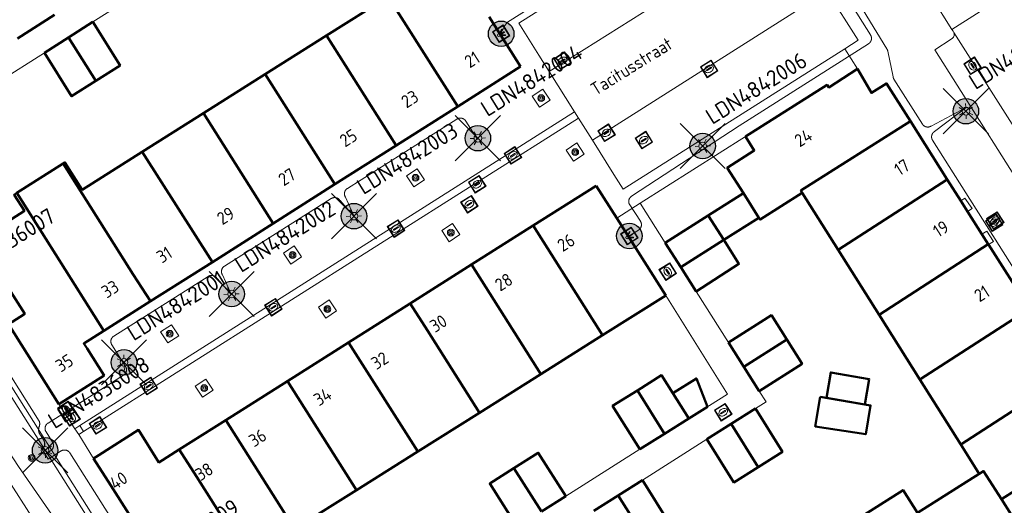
# Model space of a CAD drawing. Header units: metres. Extents: x 94279 to 96109, y 461866 to 463040.
# Tile 109 of 175: x 95238 to 95315, y 462555 to 462593. Entities that reach past the tile are written whole.
import ezdxf
from ezdxf.enums import TextEntityAlignment as Align

# ---------------------------------------------------------------- set-up
doc = ezdxf.new("R2010")
doc.units = ezdxf.units.M
doc.layers.get('0').update_dxf_attribs({"linetype": 'CONTINUOUS'})
for name, color, linetype in [('B-WE-KL-ET_LS_OV_KABEL_EIGENNET_324-G', 10, 'CONTINUOUS'), ('N-WE-ARMATUUR-PRUNUS_B_PAALTOP_4M-G', 82, 'CONTINUOUS'), ('N-WE-ARMATUUR-PRUNUS_C_OPZET_4M-G', 200, 'CONTINUOUS'), ('N-WE-LICHTMAST_VERVANGEN-G', 7, 'CONTINUOUS')]:
    doc.layers.add(name, color=color, linetype=linetype)
for name, color, linetype, lineweight in [('B-WE-OV-LICHTMAST', 252, 'CONTINUOUS', 25), ('B_BEBOUWINGSGRENS_0', 132, 'CONTINUOUS', 50), ('B_LUIFEL_1', 132, 'CONTINUOUS', 50), ('B_TUSSENMUUR_0', 132, 'CONTINUOUS', 50), ('Q_BOOM_0', 251, 'CONTINUOUS', 13), ('Q_BRANDKRAAN_0', 251, 'CONTINUOUS', 13), ('Q_INSPECTIE_OF_RIOOLPUT_0', 251, 'CONTINUOUS', 13), ('Q_KOLK_0', 251, 'CONTINUOUS', 13), ('Q_LICHTMAST_0', 251, 'CONTINUOUS', 13), ('Q_LICHTPUNT_1', 251, 'CONTINUOUS', 13), ('Q_WATERLEIDINGPUT_0', 251, 'CONTINUOUS', 13), ('T_CULTUURGRENS_0', 251, 'CONTINUOUS', 13), ('V_WEGGRENS_0', 251, 'CONTINUOUS', 13), ('W_WATERGRENS_0', 251, 'CONTINUOUS', 13), ('Z_GBKN_HUISNUMMER_0', 251, 'CONTINUOUS', 13), ('Z_STRAATNAAM_0', 251, 'CONTINUOUS', 13)]:
    doc.layers.add(name, color=color, linetype=linetype, lineweight=lineweight)
doc.styles.add('NLCS-ISO-M500-T25', font='NLCS-ISO.ttf', dxfattribs={"height": 1.25})
doc.styles.get("Standard").update_dxf_attribs({"font": 'isocp.shx'})

# ---------------------------------------------------------------- blocks, each defined once
blk = doc.blocks.new('Q_LICHTMAST')
for points in [[(-0.26, 0.15), (-0.52, 0.3)], [(0, 0.3), (0, 0.6)], [(0.26, 0.15), (0.52, 0.3)], [(-0.26, -0.15), (-0.52, -0.3)], [(0, -0.3), (0, -0.6)], [(0.26, -0.15), (0.52, -0.3)]]:
    blk.add_lwpolyline(points)
blk.add_circle((0, 0), 0.3)
blk = doc.blocks.new('Q_INSPECTIE_OF_RIOOLPUT')
blk.add_lwpolyline([(-0.5, 0.5), (0.5, 0.5), (0.5, -0.5), (-0.5, -0.5)], close=True)
for points in [[(-0.442, 0.464), (0.438, 0.464, -0.414214), (0.459, 0.442), (0.459, -0.437, -0.414214), (0.438, -0.459), (-0.442, -0.459, -0.414214), (-0.463, -0.437), (-0.463, 0.442), (-0.463, 0.444), (-0.463, 0.446), (-0.463, 0.448), (-0.462, 0.45), (-0.461, 0.451), (-0.46, 0.453), (-0.459, 0.455), (-0.458, 0.456), (-0.457, 0.457), (-0.456, 0.459), (-0.454, 0.46), (-0.453, 0.461), (-0.451, 0.462), (-0.449, 0.462), (-0.447, 0.463), (-0.446, 0.463), (-0.444, 0.464), (-0.442, 0.464)], [(-0.345, 0.105, 0.380426), (-0.276, -0.18)], [(-0.008, 0.266, 0.240218), (-0.345, 0.105)], [(-0.194, 0.045, 0.853344), (-0.194, -0.032)], [(0.331, 0.111, 0.240191), (-0.008, 0.266)], [(0.185, -0.032, 0.849746), (0.185, 0.045)], [(0.267, -0.176, 0.380426), (0.331, 0.111)], [(-0.276, -0.18, 0.148452), (0.012, -0.257)], [(0.012, -0.257, 0.131742), (0.267, -0.176)]]:
    blk.add_lwpolyline(points, format="xyb")
for points in [[(-0.194, 0.045), (0.185, 0.045)], [(0.185, -0.032), (-0.194, -0.032)]]:
    blk.add_lwpolyline(points)
blk = doc.blocks.new('Q_WATERLEIDINGPUT')
blk.add_lwpolyline([(-0.5, 0.5), (0.5, 0.5), (0.5, -0.5), (-0.5, -0.5)], close=True)
for points in [[(-0.442, 0.464), (0.438, 0.464, -0.414214), (0.459, 0.442), (0.459, -0.437, -0.414214), (0.438, -0.459), (-0.442, -0.459, -0.414214), (-0.463, -0.437), (-0.463, 0.442), (-0.463, 0.444), (-0.463, 0.446), (-0.463, 0.448), (-0.462, 0.45), (-0.461, 0.451), (-0.46, 0.453), (-0.459, 0.455), (-0.458, 0.456), (-0.457, 0.457), (-0.456, 0.459), (-0.454, 0.46), (-0.453, 0.461), (-0.451, 0.462), (-0.449, 0.462), (-0.447, 0.463), (-0.446, 0.463), (-0.444, 0.464), (-0.442, 0.464)], [(-0.345, 0.105, 0.380426), (-0.276, -0.18)], [(-0.008, 0.266, 0.240218), (-0.345, 0.105)], [(-0.194, 0.045, 0.853344), (-0.194, -0.032)], [(0.331, 0.111, 0.240191), (-0.008, 0.266)], [(0.185, -0.032, 0.849746), (0.185, 0.045)], [(0.267, -0.176, 0.380426), (0.331, 0.111)], [(-0.276, -0.18, 0.148452), (0.012, -0.257)], [(0.012, -0.257, 0.131742), (0.267, -0.176)]]:
    blk.add_lwpolyline(points, format="xyb")
for points in [[(-0.194, 0.045), (0.185, 0.045)], [(0.185, -0.032), (-0.194, -0.032)]]:
    blk.add_lwpolyline(points)
blk = doc.blocks.new('Q_KOLK')
blk.add_lwpolyline([(-0.5, 0.5), (0.5, 0.5), (0.5, -0.5), (-0.5, -0.5)], close=True)
for points in [[(-0.442, 0.464), (0.438, 0.464, -0.414214), (0.459, 0.442), (0.459, -0.437, -0.414214), (0.438, -0.459), (-0.442, -0.459, -0.414214), (-0.463, -0.437), (-0.463, 0.442, -0.414214), (-0.442, 0.464)], [(-0.345, 0.105, 0.380426), (-0.276, -0.18)], [(-0.008, 0.266, 0.240218), (-0.345, 0.105)], [(-0.194, 0.045, 0.853344), (-0.194, -0.032)], [(0.331, 0.111, 0.240191), (-0.008, 0.266)], [(0.185, -0.032, 0.849746), (0.185, 0.045)], [(0.267, -0.176, 0.380426), (0.331, 0.111)], [(-0.276, -0.18, 0.148452), (0.012, -0.257)], [(0.012, -0.257, 0.131742), (0.267, -0.176)]]:
    blk.add_lwpolyline(points, format="xyb")
for points in [[(-0.194, 0.045), (0.185, 0.045)], [(0.185, -0.032), (-0.194, -0.032)]]:
    blk.add_lwpolyline(points)
blk = doc.blocks.new('Q_BRANDKRAAN')
blk.add_lwpolyline([(-0.5, 0.5), (0.5, 0.5), (0.5, -0.5), (-0.5, -0.5)], close=True)
for points in [[(-0.442, 0.464), (0.438, 0.464, -0.414214), (0.459, 0.442), (0.459, -0.437, -0.414214), (0.438, -0.459), (-0.442, -0.459, -0.414214), (-0.463, -0.437), (-0.463, 0.442), (-0.463, 0.444), (-0.463, 0.446), (-0.463, 0.448), (-0.462, 0.45), (-0.461, 0.451), (-0.46, 0.453), (-0.459, 0.455), (-0.458, 0.456), (-0.457, 0.457), (-0.456, 0.459), (-0.454, 0.46), (-0.453, 0.461), (-0.451, 0.462), (-0.449, 0.462), (-0.447, 0.463), (-0.446, 0.463), (-0.444, 0.464), (-0.442, 0.464)], [(-0.345, 0.105, 0.380426), (-0.276, -0.18)], [(-0.008, 0.266, 0.240218), (-0.345, 0.105)], [(-0.194, 0.045, 0.853344), (-0.194, -0.032)], [(0.331, 0.111, 0.240191), (-0.008, 0.266)], [(0.185, -0.032, 0.849746), (0.185, 0.045)], [(0.267, -0.176, 0.380426), (0.331, 0.111)], [(-0.276, -0.18, 0.148452), (0.012, -0.257)], [(0.012, -0.257, 0.131742), (0.267, -0.176)]]:
    blk.add_lwpolyline(points, format="xyb")
for points in [[(-0.194, 0.045), (0.185, 0.045)], [(0.185, -0.032), (-0.194, -0.032)]]:
    blk.add_lwpolyline(points)
blk = doc.blocks.new('Q_LICHTPUNT')
for points in [[(-0.5, 0.5), (0.5, 0.5), (0.5, -0.5), (-0.5, -0.5)], [(-0.463, 0.464), (0.459, 0.464), (0.459, -0.459), (-0.463, -0.459)], [(-0.123, 0.08), (-0.077, 0.051), (-0.255, -0.233), (-0.301, -0.204)], [(-0.033, 0.032), (0.021, 0.032), (0.021, -0.303), (-0.033, -0.303)], [(0.075, 0.051), (0.121, 0.079), (0.293, -0.209), (0.247, -0.236)]]:
    blk.add_lwpolyline(points, close=True)
blk.add_circle((-0.002, 0.21), 0.103)
blk = doc.blocks.new('Q_BOOM')
for radius in [0.27, 0.18, 0.09]:
    blk.add_circle((0, 0), radius)
blk = doc.blocks.new('LM')
at = {"linetype": 'ByBlock'}
h = blk.add_hatch(color=256, dxfattribs=at)
h.dxf.hatch_style = 1
edge = h.paths.add_edge_path()
edge.add_arc((0, 0), 1, 0, 360)
blk.add_circle((0, 0), 1, dxfattribs=at)
blk = doc.blocks.new('ACMAP_ANN_TEMPLATE_LM')
at = {"color": 0, "style": 'NLCS-ISO-M500-T25'}
blk.add_attdef('LM-NUMMER', (1.5, 1), '', height=1.25, dxfattribs=at)

msp = doc.modelspace()

# ---------------------------------------------------------------- linework, layer by layer
at = {"layer": 'B-WE-KL-ET_LS_OV_KABEL_EIGENNET_324-G', "linetype": 'Continuous', "lineweight": 0}
for points in [[(95320.85, 462565.133), (95309.109, 462583.696), (95309.1, 462583.711), (95309.091, 462583.726), (95309.083, 462583.741), (95309.076, 462583.757), (95309.069, 462583.773), (95309.062, 462583.79), (95309.056, 462583.806), (95309.051, 462583.823), (95309.047, 462583.839), (95309.043, 462583.856), (95309.039, 462583.874), (95309.036, 462583.891), (95309.034, 462583.908), (95309.033, 462583.925), (95309.032, 462583.943), (95309.031, 462583.96), (95309.031, 462583.978), (95309.032, 462583.995), (95309.034, 462584.013), (95309.036, 462584.03), (95309.038, 462584.047), (95309.042, 462584.064), (95309.045, 462584.081), (95309.05, 462584.098), (95309.055, 462584.115), (95309.06, 462584.132), (95309.067, 462584.148), (95309.073, 462584.164), (95309.081, 462584.18), (95309.088, 462584.195), (95309.097, 462584.211), (95309.106, 462584.226), (95309.115, 462584.24), (95309.125, 462584.255), (95309.135, 462584.269), (95309.146, 462584.282), (95309.158, 462584.296), (95309.17, 462584.308), (95309.182, 462584.321), (95309.195, 462584.333), (95309.208, 462584.344), (95309.221, 462584.355), (95309.235, 462584.366), (95309.249, 462584.376), (95309.264, 462584.386), (95311.749, 462586.254), (95308.997, 462584.808), (95308.982, 462584.799), (95308.966, 462584.791), (95308.951, 462584.783), (95308.935, 462584.775), (95308.919, 462584.768), (95308.903, 462584.762), (95308.886, 462584.756), (95308.87, 462584.751), (95308.853, 462584.746), (95308.836, 462584.742), (95308.819, 462584.739), (95308.802, 462584.736), (95308.784, 462584.734), (95308.767, 462584.732), (95308.75, 462584.731), (95308.732, 462584.731), (95308.715, 462584.731), (95308.697, 462584.732), (95308.68, 462584.733), (95308.662, 462584.735), (95308.645, 462584.738), (95308.628, 462584.741), (95308.611, 462584.745), (95308.594, 462584.749), (95308.577, 462584.754), (95308.561, 462584.76), (95308.545, 462584.766), (95308.528, 462584.773), (95308.513, 462584.78), (95308.497, 462584.788), (95308.482, 462584.796), (95308.467, 462584.805), (95308.452, 462584.815), (95308.438, 462584.825), (95308.424, 462584.835), (95308.41, 462584.846), (95308.397, 462584.857), (95308.384, 462584.869), (95308.372, 462584.881), (95308.36, 462584.894), (95308.348, 462584.907), (95308.337, 462584.921), (95308.326, 462584.935), (95308.316, 462584.949), (95308.307, 462584.964), (95306.079, 462588.486), (95306.07, 462588.5), (95306.062, 462588.514), (95306.055, 462588.529), (95306.047, 462588.543), (95306.041, 462588.558), (95306.035, 462588.574), (95306.029, 462588.589), (95306.024, 462588.605), (95306.019, 462588.621), (95306.015, 462588.637), (95306.012, 462588.653), (95305.595, 462590.685), (95305.592, 462590.701), (95305.588, 462590.717), (95305.583, 462590.732), (95305.578, 462590.748), (95305.572, 462590.763), (95305.566, 462590.779), (95305.559, 462590.794), (95305.552, 462590.809), (95305.545, 462590.823), (95305.537, 462590.837), (95305.528, 462590.852), (95295.765, 462606.848)], [(95275.223, 462591.985), (95275.474, 462592.412), (95275.499, 462592.469), (95275.525, 462592.526), (95275.553, 462592.581), (95275.584, 462592.636), (95275.615, 462592.69), (95275.649, 462592.742), (95275.684, 462592.794), (95275.721, 462592.844), (95275.76, 462592.894), (95275.8, 462592.942), (95279.596, 462595.342)], [(95285.259, 462576.147), (95286.071, 462576.661), (95286.085, 462576.67), (95286.1, 462576.68), (95286.113, 462576.691), (95286.127, 462576.702), (95286.14, 462576.713), (95286.152, 462576.725), (95286.164, 462576.737), (95286.176, 462576.75), (95286.187, 462576.763), (95286.198, 462576.776), (95286.209, 462576.79), (95286.218, 462576.804), (95286.228, 462576.819), (95286.237, 462576.834), (95286.245, 462576.849), (95286.253, 462576.864), (95286.26, 462576.88), (95286.267, 462576.895), (95286.273, 462576.912), (95286.279, 462576.928), (95286.284, 462576.944), (95286.288, 462576.961), (95286.292, 462576.978), (95286.296, 462576.995), (95286.299, 462577.012), (95286.301, 462577.029), (95286.302, 462577.046), (95286.303, 462577.063), (95286.304, 462577.081), (95286.304, 462577.098), (95286.303, 462577.115), (95286.301, 462577.132), (95286.299, 462577.149), (95286.297, 462577.166), (95286.294, 462577.183), (95286.29, 462577.2), (95286.286, 462577.217), (95286.281, 462577.233), (95286.275, 462577.25), (95286.269, 462577.266), (95286.263, 462577.282), (95286.256, 462577.298), (95286.248, 462577.313), (95286.24, 462577.328), (95286.231, 462577.343), (95286.222, 462577.358), (95285.39, 462578.625), (95285.381, 462578.64), (95285.372, 462578.655), (95285.364, 462578.67), (95285.356, 462578.686), (95285.349, 462578.702), (95285.342, 462578.718), (95285.336, 462578.735), (95285.331, 462578.751), (95285.326, 462578.768), (95285.322, 462578.785), (95285.318, 462578.802), (95285.315, 462578.819), (95285.312, 462578.836), (95285.31, 462578.854), (95285.309, 462578.871), (95285.308, 462578.888), (95285.308, 462578.906), (95285.309, 462578.923), (95285.31, 462578.941), (95285.312, 462578.958), (95285.314, 462578.975), (95285.317, 462578.993), (95285.321, 462579.01), (95285.325, 462579.027), (95285.329, 462579.043), (95285.335, 462579.06), (95285.341, 462579.077), (95285.347, 462579.093), (95285.354, 462579.109), (95285.362, 462579.124), (95285.37, 462579.14), (95285.378, 462579.155), (95285.388, 462579.17), (95285.397, 462579.184), (95285.408, 462579.199), (95285.418, 462579.212), (95285.429, 462579.226), (95285.441, 462579.239), (95285.453, 462579.251), (95285.466, 462579.264), (95285.478, 462579.275), (95285.492, 462579.287), (95285.505, 462579.297), (95285.52, 462579.308), (95285.534, 462579.318), (95293.949, 462584.839), (95304.09, 462591.254), (95304.105, 462591.263), (95304.119, 462591.273), (95304.133, 462591.284), (95304.147, 462591.295), (95304.16, 462591.306), (95304.172, 462591.318), (95304.185, 462591.331), (95304.197, 462591.344), (95304.208, 462591.357), (95304.219, 462591.371), (95304.229, 462591.385), (95304.239, 462591.399), (95304.249, 462591.414), (95304.258, 462591.429), (95304.266, 462591.444), (95304.274, 462591.459), (95304.281, 462591.475), (95304.288, 462591.491), (95304.294, 462591.508), (95304.3, 462591.524), (95304.305, 462591.541), (95304.309, 462591.558), (95304.313, 462591.575), (95304.316, 462591.592), (95304.319, 462591.609), (95304.321, 462591.627), (95304.322, 462591.644), (95304.323, 462591.661), (95304.323, 462591.679), (95304.323, 462591.696), (95304.322, 462591.714), (95304.32, 462591.731), (95304.318, 462591.748), (95304.315, 462591.766), (95304.312, 462591.783), (95304.308, 462591.8), (95304.303, 462591.817), (95304.298, 462591.833), (95304.292, 462591.85), (95304.286, 462591.866), (95304.279, 462591.882), (95304.271, 462591.898), (95304.263, 462591.913), (95304.255, 462591.929), (95304.246, 462591.943), (95302.536, 462594.646)], [(95247.204, 462550.243), (95241.537, 462559.201), (95241.528, 462559.215), (95241.517, 462559.229), (95241.507, 462559.243), (95241.496, 462559.257), (95241.484, 462559.27), (95241.472, 462559.283), (95241.46, 462559.295), (95241.447, 462559.307), (95241.434, 462559.318), (95241.42, 462559.329), (95241.406, 462559.339), (95241.392, 462559.349), (95241.377, 462559.359), (95241.362, 462559.368), (95241.347, 462559.376), (95241.331, 462559.384), (95241.315, 462559.391), (95241.299, 462559.398), (95241.283, 462559.404), (95241.266, 462559.41), (95241.25, 462559.415), (95241.233, 462559.419), (95241.216, 462559.423), (95241.199, 462559.426), (95241.181, 462559.429), (95241.164, 462559.431), (95241.147, 462559.432), (95241.129, 462559.433), (95241.112, 462559.433), (95241.094, 462559.433), (95241.077, 462559.432), (95241.06, 462559.43), (95241.042, 462559.428), (95241.025, 462559.425), (95241.008, 462559.422), (95240.991, 462559.418), (95240.974, 462559.413), (95240.957, 462559.408), (95240.941, 462559.402), (95240.925, 462559.396), (95240.909, 462559.389), (95240.893, 462559.382), (95240.877, 462559.374), (95240.862, 462559.365), (95240.847, 462559.356), (95239.834, 462558.715), (95239.595, 462559.096), (95240.016, 462559.362), (95240.031, 462559.372), (95240.045, 462559.382), (95240.059, 462559.393), (95240.072, 462559.404), (95240.085, 462559.415), (95240.098, 462559.427), (95240.11, 462559.44), (95240.122, 462559.453), (95240.134, 462559.466), (95240.144, 462559.479), (95240.155, 462559.493), (95240.165, 462559.508), (95240.174, 462559.522), (95240.183, 462559.537), (95240.191, 462559.553), (95240.199, 462559.568), (95240.207, 462559.584), (95240.213, 462559.6), (95240.22, 462559.617), (95240.225, 462559.633), (95240.23, 462559.65), (95240.235, 462559.667), (95240.238, 462559.684), (95240.242, 462559.701), (95240.244, 462559.718), (95240.246, 462559.736), (95240.248, 462559.753), (95240.249, 462559.77), (95240.249, 462559.788), (95240.248, 462559.805), (95240.247, 462559.823), (95240.246, 462559.84), (95240.243, 462559.857), (95240.241, 462559.875), (95240.237, 462559.892), (95240.233, 462559.909), (95240.229, 462559.926), (95240.223, 462559.942), (95240.218, 462559.959), (95240.211, 462559.975), (95240.204, 462559.991), (95240.197, 462560.007), (95240.189, 462560.022), (95240.18, 462560.037), (95240.171, 462560.052), (95239.664, 462560.855), (95239.655, 462560.87), (95239.646, 462560.885), (95239.638, 462560.9), (95239.631, 462560.916), (95239.624, 462560.932), (95239.617, 462560.948), (95239.612, 462560.965), (95239.606, 462560.982), (95239.602, 462560.998), (95239.598, 462561.015), (95239.594, 462561.032), (95239.592, 462561.05), (95239.589, 462561.067), (95239.588, 462561.084), (95239.587, 462561.102), (95239.586, 462561.119), (95239.587, 462561.137), (95239.587, 462561.154), (95239.589, 462561.171), (95239.591, 462561.189), (95239.593, 462561.206), (95239.597, 462561.223), (95239.601, 462561.24), (95239.605, 462561.257), (95239.61, 462561.274), (95239.616, 462561.29), (95239.622, 462561.307), (95239.628, 462561.323), (95239.636, 462561.339), (95239.644, 462561.354), (95239.652, 462561.37), (95239.661, 462561.385), (95239.67, 462561.399), (95239.68, 462561.414), (95239.691, 462561.428), (95239.702, 462561.441), (95239.713, 462561.454), (95239.725, 462561.467), (95239.737, 462561.48), (95239.75, 462561.492), (95239.763, 462561.503), (95239.776, 462561.514), (95239.79, 462561.525), (95239.804, 462561.535), (95239.819, 462561.545), (95245.733, 462565.286), (95245.748, 462565.296), (95245.762, 462565.306), (95245.776, 462565.317), (95245.79, 462565.328), (95245.803, 462565.339), (95245.815, 462565.351), (95245.828, 462565.364), (95245.84, 462565.377), (95245.851, 462565.39), (95245.862, 462565.403), (95245.872, 462565.417), (95245.882, 462565.432), (95245.892, 462565.446), (95245.901, 462565.461), (95245.909, 462565.477), (95245.917, 462565.492), (95245.924, 462565.508), (95245.931, 462565.524), (95245.937, 462565.541), (95245.943, 462565.557), (95245.948, 462565.574), (95245.952, 462565.591), (95245.956, 462565.608), (95245.959, 462565.625), (95245.962, 462565.642), (95245.964, 462565.659), (95245.965, 462565.677), (95245.966, 462565.694), (95245.966, 462565.712), (95245.966, 462565.729), (95245.965, 462565.747), (95245.963, 462565.764), (95245.961, 462565.781), (95245.958, 462565.799), (95245.955, 462565.816), (95245.951, 462565.833), (95245.946, 462565.849), (95245.941, 462565.866), (95245.935, 462565.883), (95245.929, 462565.899), (95245.922, 462565.915), (95245.914, 462565.931), (95245.906, 462565.946), (95245.898, 462565.961), (95245.889, 462565.976), (95244.82, 462567.666), (95244.811, 462567.681), (95244.802, 462567.696), (95244.794, 462567.712), (95244.787, 462567.728), (95244.78, 462567.744), (95244.773, 462567.76), (95244.768, 462567.777), (95244.763, 462567.793), (95244.758, 462567.81), (95244.754, 462567.827), (95244.75, 462567.844), (95244.748, 462567.861), (95244.745, 462567.879), (95244.744, 462567.896), (95244.743, 462567.913), (95244.742, 462567.931), (95244.743, 462567.948), (95244.743, 462567.966), (95244.745, 462567.983), (95244.747, 462568.001), (95244.75, 462568.018), (95244.753, 462568.035), (95244.757, 462568.052), (95244.761, 462568.069), (95244.766, 462568.086), (95244.772, 462568.102), (95244.778, 462568.118), (95244.785, 462568.134), (95244.792, 462568.15), (95244.8, 462568.166), (95244.808, 462568.181), (95244.817, 462568.196), (95244.826, 462568.211), (95244.836, 462568.225), (95244.847, 462568.239), (95244.858, 462568.253), (95244.869, 462568.266), (95244.881, 462568.279), (95244.893, 462568.291), (95244.906, 462568.303), (95244.919, 462568.315), (95244.932, 462568.326), (95244.946, 462568.337), (95244.961, 462568.347), (95244.975, 462568.356), (95252.371, 462573.034), (95252.386, 462573.043), (95252.401, 462573.052), (95252.416, 462573.06), (95252.432, 462573.067), (95252.448, 462573.074), (95252.464, 462573.08), (95252.481, 462573.086), (95252.498, 462573.091), (95252.514, 462573.096), (95252.531, 462573.1), (95252.549, 462573.103), (95252.566, 462573.106), (95252.583, 462573.109), (95252.6, 462573.11), (95252.618, 462573.111), (95252.635, 462573.112), (95252.653, 462573.111), (95252.67, 462573.11), (95252.688, 462573.109), (95252.705, 462573.107), (95252.722, 462573.104), (95252.739, 462573.101), (95252.756, 462573.097), (95252.773, 462573.093), (95252.79, 462573.088), (95252.806, 462573.082), (95252.823, 462573.076), (95252.839, 462573.069), (95252.855, 462573.062), (95252.87, 462573.054), (95252.886, 462573.046), (95252.901, 462573.037), (95252.915, 462573.028), (95252.93, 462573.018), (95252.944, 462573.007), (95252.957, 462572.996), (95252.971, 462572.985), (95252.983, 462572.973), (95252.996, 462572.961), (95253.008, 462572.948), (95253.019, 462572.935), (95253.03, 462572.922), (95253.041, 462572.908), (95253.051, 462572.893), (95253.061, 462572.879), (95254.181, 462571.576), (95253.483, 462573.146), (95253.474, 462573.161), (95253.466, 462573.176), (95253.458, 462573.192), (95253.45, 462573.207), (95253.443, 462573.224), (95253.437, 462573.24), (95253.431, 462573.256), (95253.426, 462573.273), (95253.421, 462573.29), (95253.417, 462573.307), (95253.414, 462573.324), (95253.411, 462573.341), (95253.409, 462573.358), (95253.407, 462573.376), (95253.406, 462573.393), (95253.406, 462573.411), (95253.406, 462573.428), (95253.407, 462573.446), (95253.408, 462573.463), (95253.41, 462573.48), (95253.413, 462573.497), (95253.416, 462573.515), (95253.42, 462573.532), (95253.424, 462573.549), (95253.429, 462573.565), (95253.435, 462573.582), (95253.441, 462573.598), (95253.448, 462573.614), (95253.455, 462573.63), (95253.463, 462573.646), (95253.471, 462573.661), (95253.48, 462573.676), (95253.49, 462573.691), (95253.5, 462573.705), (95253.51, 462573.719), (95253.521, 462573.733), (95253.532, 462573.746), (95253.544, 462573.759), (95253.556, 462573.771), (95253.569, 462573.783), (95253.582, 462573.795), (95253.596, 462573.806), (95253.61, 462573.816), (95253.624, 462573.826), (95253.638, 462573.836), (95262.005, 462579.128), (95262.02, 462579.137), (95262.035, 462579.146), (95262.05, 462579.154), (95262.066, 462579.161), (95262.082, 462579.168), (95262.099, 462579.174), (95262.115, 462579.18), (95262.132, 462579.185), (95262.149, 462579.19), (95262.165, 462579.194), (95262.183, 462579.197), (95262.2, 462579.2), (95262.217, 462579.202), (95262.235, 462579.204), (95262.252, 462579.205), (95262.269, 462579.205), (95262.287, 462579.205), (95262.304, 462579.204), (95262.322, 462579.203), (95262.339, 462579.201), (95262.356, 462579.198), (95262.373, 462579.195), (95262.39, 462579.191), (95262.407, 462579.187), (95262.424, 462579.182), (95262.441, 462579.176), (95262.457, 462579.17), (95262.473, 462579.163), (95262.489, 462579.156), (95262.504, 462579.148), (95262.52, 462579.14), (95262.535, 462579.131), (95262.549, 462579.121), (95262.564, 462579.111), (95262.578, 462579.101), (95262.591, 462579.09), (95262.605, 462579.079), (95262.617, 462579.067), (95262.63, 462579.055), (95262.642, 462579.042), (95262.653, 462579.029), (95262.664, 462579.015), (95262.675, 462579.001), (95262.685, 462578.987), (95262.695, 462578.973), (95263.815, 462577.67), (95263.117, 462579.24), (95263.108, 462579.255), (95263.1, 462579.27), (95263.092, 462579.286), (95263.084, 462579.301), (95263.077, 462579.317), (95263.071, 462579.334), (95263.065, 462579.35), (95263.06, 462579.367), (95263.055, 462579.384), (95263.051, 462579.401), (95263.048, 462579.418), (95263.045, 462579.435), (95263.043, 462579.452), (95263.041, 462579.47), (95263.04, 462579.487), (95263.04, 462579.504), (95263.04, 462579.522), (95263.041, 462579.539), (95263.042, 462579.557), (95263.044, 462579.574), (95263.047, 462579.591), (95263.05, 462579.608), (95263.054, 462579.625), (95263.058, 462579.642), (95263.063, 462579.659), (95263.069, 462579.676), (95263.075, 462579.692), (95263.082, 462579.708), (95263.089, 462579.724), (95263.097, 462579.739), (95263.105, 462579.755), (95263.114, 462579.77), (95263.124, 462579.784), (95263.134, 462579.799), (95263.144, 462579.813), (95263.155, 462579.826), (95263.166, 462579.84), (95263.178, 462579.853), (95263.191, 462579.865), (95263.203, 462579.877), (95263.216, 462579.888), (95263.23, 462579.899), (95263.244, 462579.91), (95263.258, 462579.92), (95263.273, 462579.93), (95271.851, 462585.356), (95271.866, 462585.365), (95271.881, 462585.373), (95271.897, 462585.381), (95271.912, 462585.389), (95271.928, 462585.396), (95271.945, 462585.402), (95271.961, 462585.408), (95271.978, 462585.413), (95271.995, 462585.418), (95272.012, 462585.422), (95272.029, 462585.425), (95272.046, 462585.428), (95272.063, 462585.43), (95272.081, 462585.432), (95272.098, 462585.433), (95272.116, 462585.433), (95272.133, 462585.433), (95272.15, 462585.432), (95272.168, 462585.431), (95272.185, 462585.429), (95272.202, 462585.426), (95272.22, 462585.423), (95272.237, 462585.419), (95272.253, 462585.415), (95272.27, 462585.41), (95272.287, 462585.404), (95272.303, 462585.398), (95272.319, 462585.391), (95272.335, 462585.384), (95272.351, 462585.376), (95272.366, 462585.368), (95272.381, 462585.359), (95272.396, 462585.349), (95272.41, 462585.339), (95272.424, 462585.329), (95272.438, 462585.318), (95272.451, 462585.307), (95272.464, 462585.295), (95272.476, 462585.283), (95272.488, 462585.27), (95272.5, 462585.257), (95272.511, 462585.243), (95272.521, 462585.229), (95272.531, 462585.215), (95272.541, 462585.201), (95273.45, 462583.764)], [(95239.595, 462559.096), (95239.351, 462559.488), (95239.366, 462559.501), (95239.38, 462559.514), (95239.394, 462559.528), (95239.408, 462559.543), (95239.421, 462559.558), (95239.433, 462559.573), (95239.445, 462559.589), (95239.456, 462559.605), (95239.467, 462559.622), (95239.477, 462559.639), (95239.487, 462559.656), (95239.496, 462559.674), (95239.505, 462559.692), (95239.512, 462559.71), (95239.52, 462559.729), (95239.526, 462559.747), (95239.532, 462559.766), (95239.537, 462559.785), (95239.542, 462559.805), (95239.546, 462559.824), (95239.549, 462559.844), (95239.551, 462559.863), (95239.553, 462559.883), (95239.554, 462559.903), (95239.555, 462559.923), (95239.555, 462559.943), (95239.554, 462559.962), (95239.552, 462559.982), (95239.55, 462560.002), (95239.547, 462560.021), (95239.543, 462560.041), (95239.539, 462560.06), (95239.534, 462560.08), (95239.529, 462560.099), (95239.522, 462560.117), (95239.515, 462560.136), (95239.508, 462560.154), (95239.5, 462560.172), (95239.491, 462560.19), (95239.481, 462560.208), (95239.241, 462560.587), (95239.227, 462560.605), (95239.213, 462560.623), (95239.2, 462560.641), (95239.187, 462560.66), (95239.175, 462560.679), (95239.164, 462560.698), (95239.153, 462560.718), (95239.143, 462560.738), (95239.134, 462560.759), (95239.126, 462560.78), (95239.118, 462560.801), (95239.111, 462560.822), (95239.105, 462560.844), (95239.099, 462560.866), (95239.094, 462560.888), (95239.09, 462560.91), (95239.087, 462560.932), (95239.084, 462560.955), (95239.082, 462560.977), (95239.081, 462561), (95239.081, 462561.022), (95239.081, 462561.045), (95239.083, 462561.068), (95239.085, 462561.09), (95239.088, 462561.112), (95239.091, 462561.135), (95239.095, 462561.157), (95239.1, 462561.179), (95239.106, 462561.201), (95239.113, 462561.222), (95239.121, 462561.242), (95239.129, 462561.261), (95239.137, 462561.282), (95239.143, 462561.302), (95239.149, 462561.322), (95239.154, 462561.343), (95239.159, 462561.364), (95239.162, 462561.385), (95239.165, 462561.406), (95239.168, 462561.427), (95239.169, 462561.449), (95239.17, 462561.47), (95239.17, 462561.491), (95239.169, 462561.513), (95239.168, 462561.534), (95239.165, 462561.555), (95239.162, 462561.576), (95239.159, 462561.597), (95239.154, 462561.618), (95239.149, 462561.639), (95239.143, 462561.659), (95239.137, 462561.68), (95239.129, 462561.7), (95233.756, 462570.194)]]:
    msp.add_lwpolyline(points, dxfattribs=at)
at = {"layer": 'B_BEBOUWINGSGRENS_0'}
for p, q in [((95266.463, 462594.952), (95261.631, 462591.9)), ((95243.333, 462592.963), (95241.436, 462591.755)), ((95276.841, 462589.472), (95274.379, 462593.36)), ((95261.631, 462591.9), (95256.828, 462588.867)), ((95241.436, 462591.755), (95239.538, 462590.546)), ((95256.828, 462588.867), (95251.996, 462585.815)), ((95271.913, 462586.347), (95276.841, 462589.472)), ((95251.996, 462585.815), (95247.193, 462582.782)), ((95267.087, 462583.286), (95271.913, 462586.347)), ((95310.264, 462580.629), (95307.372, 462585.196)), ((95262.292, 462580.245), (95267.087, 462583.286)), ((95241.002, 462581.876), (95237.37, 462579.567)), ((95311.325, 462578.953), (95310.264, 462580.629)), ((95257.462, 462577.182), (95262.292, 462580.245)), ((95282.763, 462580.133), (95277.827, 462577.01)), ((95284.376, 462577.587), (95282.763, 462580.133)), ((95294.29, 462579.552), (95295.507, 462577.626)), ((95298.899, 462579.579), (95301.717, 462575.104)), ((95311.854, 462578.118), (95311.325, 462578.953)), ((95312.975, 462576.348), (95311.854, 462578.118)), ((95288.208, 462571.539), (95284.376, 462577.587)), ((95291.533, 462577.809), (95288.173, 462575.657)), ((95292.751, 462575.884), (95291.533, 462577.809)), ((95252.692, 462574.157), (95257.462, 462577.182)), ((95277.827, 462577.01), (95272.998, 462573.953)), ((95313.474, 462575.56), (95312.975, 462576.348)), ((95288.173, 462575.657), (95289.378, 462573.75)), ((95301.717, 462575.104), (95304.914, 462570.027)), ((95313.499, 462575.52), (95313.474, 462575.56)), ((95316.685, 462570.491), (95313.499, 462575.52)), ((95247.84, 462571.08), (95252.692, 462574.157)), ((95272.998, 462573.953), (95268.198, 462570.915)), ((95289.378, 462573.75), (95290.582, 462571.843)), ((95244.204, 462568.774), (95247.84, 462571.08)), ((95283.264, 462568.426), (95288.208, 462571.539)), ((95268.198, 462570.915), (95263.369, 462567.859)), ((95304.914, 462570.027), (95308.112, 462564.95)), ((95236.73, 462569.285), (95240.665, 462563.014)), ((95278.427, 462565.381), (95283.264, 462568.426)), ((95263.369, 462567.859), (95258.57, 462564.821)), ((95293.123, 462567.842), (95294.329, 462565.943)), ((95294.329, 462565.943), (95295.535, 462564.044)), ((95273.62, 462562.355), (95278.427, 462565.381)), ((95308.112, 462564.95), (95311.31, 462559.872)), ((95258.57, 462564.821), (95253.74, 462561.764)), ((95290.01, 462561.9), (95288.764, 462563.879)), ((95240.665, 462563.014), (95241.087, 462563.282)), ((95295.23, 462562.674), (95293.327, 462561.483)), ((95268.784, 462559.309), (95273.62, 462562.355)), ((95288.098, 462560.706), (95290.01, 462561.9)), ((95253.74, 462561.764), (95250.1, 462559.467)), ((95293.327, 462561.483), (95291.424, 462560.292)), ((95286.185, 462559.512), (95288.098, 462560.706)), ((95311.31, 462559.872), (95312.759, 462557.571)), ((95243.798, 462559.018), (95243.387, 462558.757)), ((95263.977, 462556.283), (95268.784, 462559.309)), ((95312.759, 462557.571), (95307.925, 462554.513)), ((95286.38, 462557.069), (95284.478, 462555.87)), ((95278.463, 462554.619), (95280.369, 462555.817)), ((95284.478, 462555.87), (95282.575, 462554.67))]:
    msp.add_line(p, q, dxfattribs=at)
for points in [[(95243.57, 462588.352), (95245.471, 462589.554), (95243.333, 462592.963)], [(95239.538, 462590.546), (95241.668, 462587.149), (95243.57, 462588.352)], [(95303.236, 462589.278), (95300.97, 462587.834), (95300.846, 462588.027), (95294.447, 462583.981)], [(95307.372, 462585.196), (95305.5, 462588.153), (95304.323, 462587.409), (95303.236, 462589.278)], [(95294.447, 462583.981), (95295.142, 462582.882), (95293.029, 462581.546), (95294.29, 462579.552)], [(95247.193, 462582.782), (95242.504, 462579.821), (95241.142, 462581.964), (95241.002, 462581.876)], [(95237.37, 462579.567), (95237.158, 462579.433), (95237.968, 462578.158), (95234.331, 462575.847), (95237.999, 462570.089), (95236.983, 462569.445)], [(95295.507, 462577.626), (95295.594, 462577.489), (95298.899, 462579.579)], [(95290.582, 462571.843), (95293.939, 462574.006), (95292.751, 462575.884)], [(95297.681, 462568.09), (95296.478, 462569.992), (95293.123, 462567.842)], [(95241.087, 462563.282), (95244.212, 462565.267), (95242.874, 462567.379), (95242.625, 462567.772), (95244.204, 462568.774)], [(95295.535, 462564.044), (95298.883, 462566.188), (95297.681, 462568.09)], [(95288.764, 462563.879), (95287.88, 462565.283), (95285.983, 462564.103)], [(95285.983, 462564.103), (95284.045, 462562.896), (95286.185, 462559.512)], [(95300.304, 462563.599), (95299.922, 462561.276), (95303.88, 462560.664), (95304.25, 462562.931), (95300.304, 462563.599)], [(95295.449, 462558.092), (95297.352, 462559.283), (95295.23, 462562.674)], [(95250.1, 462559.467), (95248.511, 462558.464), (95246.918, 462561.002), (95243.798, 462559.018)], [(95291.424, 462560.292), (95293.546, 462556.901), (95295.449, 462558.092)], [(95243.387, 462558.757), (95244.73, 462556.649), (95247.373, 462552.5)], [(95280.369, 462555.817), (95278.221, 462559.212), (95276.318, 462558.009)], [(95276.318, 462558.009), (95274.415, 462556.805), (95276.556, 462553.42)], [(95286.612, 462552.486), (95288.514, 462553.686), (95286.38, 462557.069)], [(95260.516, 462551.066), (95260.695, 462551.18), (95259.321, 462553.351), (95263.977, 462556.283)], [(95307.925, 462554.513), (95306.802, 462556.288), (95301.491, 462552.928)]]:
    msp.add_lwpolyline(points, dxfattribs=at)
at = {"layer": 'B_LUIFEL_1'}
for p, q in [((95237.428, 462591.676), (95240.327, 462593.509)), ((95294.29, 462579.552), (95291.533, 462577.809)), ((95292.751, 462575.884), (95295.507, 462577.626))]:
    msp.add_line(p, q, dxfattribs=at)
for points in [[(95295.507, 462577.626), (95295.508, 462577.627), (95294.29, 462579.552), (95294.29, 462579.552)], [(95290.01, 462561.9), (95291.466, 462562.813), (95290.611, 462565.042), (95288.764, 462563.879)], [(95303.809, 462563.006), (95304.146, 462564.994), (95301.128, 462565.505), (95300.791, 462563.517), (95303.809, 462563.006)]]:
    msp.add_lwpolyline(points, dxfattribs=at)
at = {"layer": 'B_TUSSENMUUR_0'}
for p, q in [((95271.913, 462586.347), (95266.463, 462594.952)), ((95261.631, 462591.9), (95267.087, 462583.286)), ((95243.57, 462588.352), (95241.436, 462591.755)), ((95262.292, 462580.245), (95256.828, 462588.867)), ((95257.462, 462577.182), (95251.996, 462585.815)), ((95252.692, 462574.157), (95247.193, 462582.782)), ((95310.264, 462580.629), (95301.717, 462575.104)), ((95244.204, 462568.774), (95237.37, 462579.567)), ((95283.264, 462568.426), (95277.827, 462577.01)), ((95289.378, 462573.75), (95292.751, 462575.884)), ((95304.914, 462570.027), (95313.474, 462575.56)), ((95272.998, 462573.953), (95278.427, 462565.381)), ((95316.685, 462570.491), (95308.112, 462564.95)), ((95294.329, 462565.943), (95297.681, 462568.09)), ((95268.784, 462559.309), (95263.369, 462567.859)), ((95311.31, 462559.872), (95319.543, 462565.194)), ((95263.977, 462556.283), (95258.57, 462564.821)), ((95285.983, 462564.103), (95288.098, 462560.706)), ((95253.74, 462561.764), (95260.516, 462551.066)), ((95295.449, 462558.092), (95293.327, 462561.483)), ((95323.465, 462561.276), (95314.498, 462555.587)), ((95276.318, 462558.009), (95278.463, 462554.619)), ((95286.612, 462552.486), (95284.478, 462555.87)), ((95317.391, 462551.027), (95314.498, 462555.587))]:
    msp.add_line(p, q, dxfattribs=at)
for points in [[(95298.899, 462579.579), (95298.797, 462579.757), (95307.372, 462585.196)], [(95247.84, 462571.08), (95246.501, 462573.193), (95241.002, 462581.876)], [(95273.62, 462562.355), (95269.536, 462568.803), (95268.198, 462570.915)], [(95256.881, 462548.761), (95251.438, 462557.355), (95250.1, 462559.467)], [(95314.498, 462555.587), (95313.102, 462557.787), (95312.759, 462557.571)]]:
    msp.add_lwpolyline(points, dxfattribs=at)
at = {"layer": 'N-WE-LICHTMAST_VERVANGEN-G', "flags": 128}
for points in [[(95309.95, 462584.206), (95313.486, 462587.742)], [(95313.486, 462584.206), (95309.95, 462587.742)], [(95271.721, 462582.089), (95275.257, 462585.625)], [(95275.257, 462582.089), (95271.721, 462585.625)], [(95289.332, 462581.477), (95292.868, 462585.013)], [(95292.868, 462581.477), (95289.332, 462585.013)], [(95262.013, 462575.982), (95265.549, 462579.518)], [(95265.549, 462575.982), (95262.013, 462579.518)], [(95252.435, 462569.883), (95255.971, 462573.419)], [(95255.971, 462569.883), (95252.435, 462573.419)], [(95244.009, 462564.529), (95247.545, 462568.065)], [(95247.545, 462564.529), (95244.009, 462568.065)], [(95237.824, 462557.639), (95241.36, 462561.175)], [(95241.36, 462557.639), (95237.824, 462561.175)]]:
    msp.add_lwpolyline(points, dxfattribs=at)
at = {"layer": 'T_CULTUURGRENS_0'}
for p, q in [((95260.393, 462527.382), (95184.619, 462647.036)), ((95184.835, 462646.034), (95268.755, 462513.272)), ((95278.59, 462587.711), (95277.739, 462587.15)), ((95281.255, 462583.482), (95280.404, 462582.921)), ((95268.748, 462581.469), (95267.897, 462580.908)), ((95271.511, 462577.178), (95270.66, 462576.617)), ((95259.111, 462575.422), (95258.26, 462574.861)), ((95261.847, 462571.192), (95260.996, 462570.631)), ((95252.193, 462564.995), (95251.342, 462564.434))]:
    msp.add_line(p, q, dxfattribs=at)
for points in [[(95269.367, 462508.762), (95268.952, 462508.883), (95268.364, 462509.506), (95262.862, 462517.43), (95254.731, 462531.149), (95250.649, 462538.449), (95247.448, 462543.553), (95243.798, 462549.054), (95237.518, 462558.154), (95234.629, 462562.514), (95231.532, 462566.424), (95228.106, 462570.541), (95226.394, 462573.638), (95220.823, 462580.333), (95217.484, 462584.554), (95208.35, 462597.72), (95203.99, 462605.539), (95198.592, 462613.221), (95193.437, 462622.251), (95189.458, 462627.995), (95184.648, 462634.604), (95180.219, 462640.105), (95177.209, 462643.531), (95176.316, 462645.101)], [(95277.739, 462587.15), (95278.312, 462586.281), (95279.163, 462586.842), (95278.59, 462587.711)], [(95280.404, 462582.921), (95280.977, 462582.052), (95281.828, 462582.613), (95281.255, 462583.482)], [(95267.897, 462580.908), (95268.47, 462580.039), (95269.321, 462580.6), (95268.748, 462581.469)], [(95270.66, 462576.617), (95271.233, 462575.748), (95272.084, 462576.309), (95271.511, 462577.178)], [(95258.26, 462574.861), (95258.833, 462573.992), (95259.684, 462574.553), (95259.111, 462575.422)], [(95260.996, 462570.631), (95261.569, 462569.762), (95262.42, 462570.323), (95261.847, 462571.192)], [(95249.493, 462569.25), (95248.642, 462568.689), (95249.215, 462567.82)], [(95249.215, 462567.82), (95250.066, 462568.381), (95249.493, 462569.25)], [(95251.342, 462564.434), (95251.915, 462563.565), (95252.766, 462564.126), (95252.193, 462564.995)]]:
    msp.add_lwpolyline(points, dxfattribs=at)
at = {"layer": 'V_WEGGRENS_0'}
for p, q in [((95279.073, 462589.087), (95297.658, 462600.799)), ((95249.167, 462596.664), (95243.333, 462592.963)), ((95300.845, 462595.37), (95282.465, 462583.694)), ((95315.71, 462595.623), (95310.615, 462592.382)), ((95310.615, 462592.382), (95309.02, 462594.92)), ((95319.905, 462577.775), (95310.773, 462592.132)), ((95239.538, 462590.546), (95233.059, 462586.454)), ((95278.269, 462590.365), (95279.073, 462589.087)), ((95302.228, 462590.868), (95303.236, 462589.278)), ((95279.073, 462589.087), (95281.058, 462585.931)), ((95281.058, 462585.931), (95242.311, 462561.356)), ((95281.058, 462585.931), (95281.374, 462585.429)), ((95242.612, 462560.883), (95281.374, 462585.429)), ((95281.374, 462585.429), (95282.465, 462583.694)), ((95284.143, 462581.026), (95282.465, 462583.694)), ((95294.447, 462583.981), (95286.204, 462578.768)), ((95286.204, 462578.768), (95284.376, 462577.587)), ((95286.204, 462578.768), (95288.173, 462575.657)), ((95290.582, 462571.843), (95293.123, 462567.842)), ((95241.909, 462561.101), (95240.665, 462563.014)), ((95242.311, 462561.356), (95241.909, 462561.101)), ((95241.909, 462561.101), (95242.229, 462560.64)), ((95242.612, 462560.883), (95242.311, 462561.356)), ((95242.229, 462560.64), (95242.612, 462560.883)), ((95243.387, 462558.757), (95242.229, 462560.64)), ((95291.424, 462560.292), (95286.38, 462557.069)), ((95280.369, 462555.817), (95286.185, 462559.512))]:
    msp.add_line(p, q, dxfattribs=at)
for points in [[(95278.269, 462590.365), (95276.694, 462592.869), (95294.023, 462603.823)], [(95300.845, 462595.37), (95303.275, 462591.532), (95302.228, 462590.868)], [(95318.03, 462576.932), (95309.274, 462590.787), (95310.565, 462591.621), (95310.67, 462591.684), (95310.75, 462591.778), (95310.796, 462591.891), (95310.804, 462592.013), (95310.773, 462592.132)], [(95310.773, 462592.132), (95310.711, 462592.229), (95310.615, 462592.382)], [(95302.228, 462590.868), (95284.874, 462579.864), (95284.143, 462581.026)], [(95311.854, 462578.118), (95312.215, 462578.347), (95311.632, 462579.148), (95311.325, 462578.953)], [(95313.499, 462575.52), (95313.884, 462575.764), (95313.35, 462576.586), (95312.975, 462576.348)], [(95290.01, 462561.9), (95293.044, 462563.795), (95288.208, 462571.539)], [(95295.535, 462564.044), (95296.067, 462563.205), (95295.23, 462562.674)]]:
    msp.add_lwpolyline(points, dxfattribs=at)
at = {"layer": 'W_WATERGRENS_0'}
msp.add_lwpolyline([(95175.466, 462644.797), (95176.164, 462643.677), (95177.226, 462641.924), (95178.418, 462640.476), (95180.938, 462636.937), (95181.781, 462635.352), (95195.925, 462613.422), (95202.605, 462602.271), (95219.012, 462579.422), (95234.93, 462559.838), (95256.554, 462526.027), (95262.949, 462515.429), (95268.163, 462507.867), (95268.49, 462507.65), (95268.852, 462507.496), (95269.235, 462507.409), (95269.627, 462507.394)], dxfattribs=at)

# ---------------------------------------------------------------- block references
at = {"rotation": 31.92}
for p, values in [((95311.718, 462585.974), {'LM-NUMMER': 'LDN4835015'}), ((95273.489, 462583.857), {'LM-NUMMER': 'LDN4842004'}), ((95291.1, 462583.245), {'LM-NUMMER': 'LDN4842006'}), ((95263.781, 462577.75), {'LM-NUMMER': 'LDN4842003'}), ((95232.22, 462571.059), {'LM-NUMMER': 'LDN4836007'}), ((95254.203, 462571.651), {'LM-NUMMER': 'LDN4842002'}), ((95245.777, 462566.297), {'LM-NUMMER': 'LDN4842001'}), ((95239.592, 462559.407), {'LM-NUMMER': 'LDN4836008'}), ((95246.606, 462548.248), {'LM-NUMMER': 'LDN4836009'})]:
    msp.add_blockref('ACMAP_ANN_TEMPLATE_LM', p, dxfattribs=at).add_auto_attribs(values)
at = {"layer": 'B-WE-OV-LICHTMAST'}
for p in [(95275.315, 462592.037), (95285.351, 462576.199)]:
    msp.add_blockref('LM', p, dxfattribs=at)
at = {"layer": 'N-WE-ARMATUUR-PRUNUS_B_PAALTOP_4M-G'}
msp.add_blockref('LM', (95311.718, 462585.974), dxfattribs=at)
at = {"layer": 'N-WE-ARMATUUR-PRUNUS_C_OPZET_4M-G'}
for p in [(95273.489, 462583.857), (95291.1, 462583.245), (95263.781, 462577.75), (95254.203, 462571.651), (95245.777, 462566.297), (95239.592, 462559.407)]:
    msp.add_blockref('LM', p, dxfattribs=at)
at = {"layer": 'Q_BOOM_0'}
for p, rotation in [((95278.451, 462586.996), 123.4000034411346), ((95281.116, 462582.767), 123.4000034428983), ((95268.609, 462580.754), 123.4000034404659), ((95271.372, 462576.463), 123.4000034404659), ((95258.972, 462574.707), 123.4000034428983), ((95261.708, 462570.477), 123.4000034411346), ((95249.354, 462568.535), 123.4000034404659), ((95252.054, 462564.28), 123.4000034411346), ((95238.543, 462558.812), 122.2973320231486)]:
    msp.add_blockref('Q_BOOM', p, dxfattribs=dict(at, rotation=rotation))
at = {"layer": 'Q_BRANDKRAAN_0'}
for p, rotation in [((95286.489, 462583.709), 32.42598725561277), ((95313.932, 462577.238), 32.40193477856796)]:
    msp.add_blockref('Q_BRANDKRAAN', p, dxfattribs=dict(at, rotation=rotation))
at = {"layer": 'Q_INSPECTIE_OF_RIOOLPUT_0', "rotation": 32.34399710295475}
for p in [(95273.439, 462580.247), (95272.826, 462578.685), (95243.726, 462561.362)]:
    msp.add_blockref('Q_INSPECTIE_OF_RIOOLPUT', p, dxfattribs=at)
at = {"layer": 'Q_KOLK_0'}
for p, rotation in [((95280.13, 462589.923), 32.21854110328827), ((95291.607, 462589.287), 32.42598725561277), ((95312.242, 462589.531), 122.4590539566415), ((95283.569, 462584.28), 32.42598725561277), ((95276.235, 462582.512), 32.34399710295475), ((95267.081, 462576.78), 32.38461303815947), ((95288.361, 462573.407), 122.2880770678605), ((95257.475, 462570.615), 32.34399710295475), ((95247.712, 462564.442), 32.34399710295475), ((95292.708, 462562.39), 31.98840517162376)]:
    msp.add_blockref('Q_KOLK', p, dxfattribs=dict(at, rotation=rotation))
at = {"layer": 'Q_LICHTMAST_0'}
for p, rotation in [((95311.718, 462585.974), 122.2918226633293), ((95273.489, 462583.857), 32.38461303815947), ((95291.1, 462583.245), 32.37838040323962), ((95263.781, 462577.75), 32.38461303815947), ((95254.203, 462571.651), 32.38461303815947), ((95245.777, 462566.297), 122.3551877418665), ((95239.592, 462559.407), 122.2973320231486)]:
    msp.add_blockref('Q_LICHTMAST', p, dxfattribs=dict(at, rotation=rotation))
at = {"layer": 'Q_LICHTPUNT_1'}
for p, rotation in [((95275.315, 462592.037), 122.3432361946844), ((95285.351, 462576.199), 122.3582604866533)]:
    msp.add_blockref('Q_LICHTPUNT', p, dxfattribs=dict(at, rotation=rotation))
at = {"layer": 'Q_WATERLEIDINGPUT_0'}
for p, rotation in [((95314.026, 462577.411), 32.40193477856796), ((95241.244, 462562.568), 123.0354462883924), ((95241.666, 462561.997), 122.4365306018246)]:
    msp.add_blockref('Q_WATERLEIDINGPUT', p, dxfattribs=dict(at, rotation=rotation))

# ---------------------------------------------------------------- texts
at = {"layer": 'Z_GBKN_HUISNUMMER_0'}
for s, rotation, p in [('21', 32.4, (95273.038, 462590.021)), ('23', 32.4, (95268.161, 462586.928)), ('25', 32.4, (95263.351, 462583.877)), ('24', 32.3, (95298.983, 462583.891)), ('17', 32.4, (95306.706, 462581.575)), ('27', 32.4, (95258.538, 462580.825)), ('29', 32.4, (95253.738, 462577.781)), ('19', 32.4, (95309.757, 462576.757)), ('26', 32.3, (95280.403, 462575.681)), ('31', 32.4, (95248.927, 462574.73)), ('28', 32.3, (95275.519, 462572.59)), ('33', 32.4, (95244.683, 462572.038)), ('21', 32.4, (95312.968, 462571.688)), ('30', 32.3, (95270.397, 462569.348)), ('32', 32.3, (95265.802, 462566.44)), ('35', 32.4, (95241.098, 462566.251)), ('34', 32.3, (95261.326, 462563.606)), ('36', 32.3, (95256.238, 462560.387)), ('38', 32.3, (95252.049, 462557.741)), ('40', 32.4, (95245.348, 462557.041))]:
    msp.add_text(s, height=1, rotation=rotation, dxfattribs=at).set_placement(p, align=Align.MIDDLE)
at = {"layer": 'Z_STRAATNAAM_0', "linetype": 'Continuous'}
msp.add_text('Tacitusstraat', height=1, rotation=31.868, dxfattribs=at).set_placement((95285.523, 462589.49), align=Align.MIDDLE)

doc.saveas('drawing.dxf')
